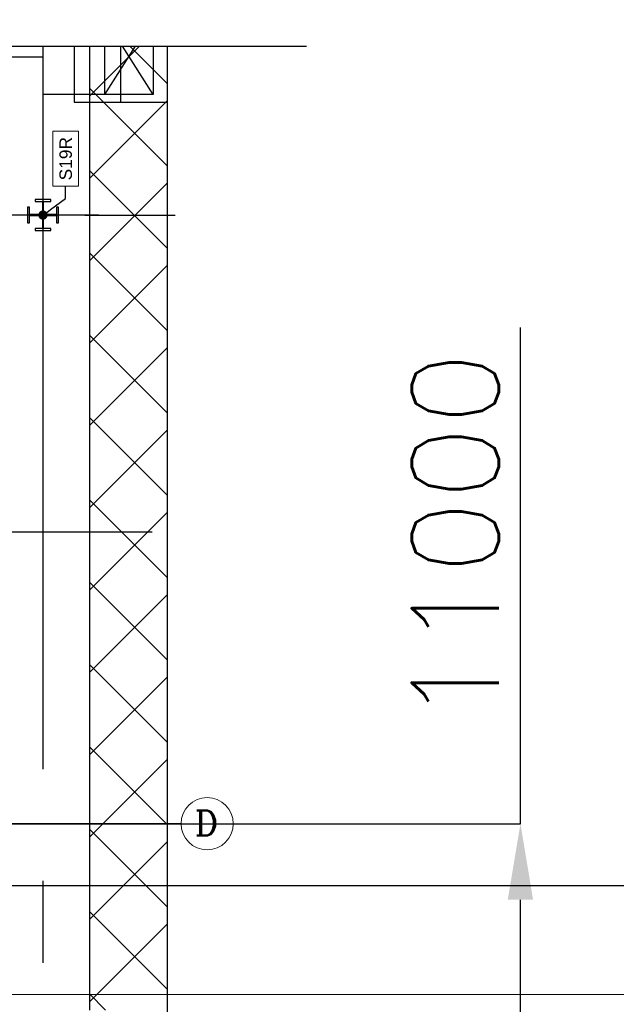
# Model space of a CAD drawing. Header units: inches. Extents: x 0 to 1564127, y -23460 to 23144100.
# Tile 87 of 215: x 280791 to 283194, y 191770 to 195734. Entities that reach past the tile are written whole.
import ezdxf
from ezdxf import colors
from ezdxf.entities.mleader import LeaderData, LeaderLine
from ezdxf.enums import TextEntityAlignment as Align
from ezdxf.math import Vec2, Vec3

# ---------------------------------------------------------------- set-up
doc = ezdxf.new("R2010")
doc.units = ezdxf.units.IN
doc.header["$LTSCALE"] = 1800
doc.header["$MEASUREMENT"] = 0
doc.linetypes.add('CENTER', pattern=[2, 1.25, -0.25, 0.25, -0.25])
doc.layers.get('0').update_dxf_attribs({"color": 253, "lineweight": 9})
for name, color, linetype in [('1_01_FURNACE', 7, 'CENTER'), ('1_01_STEEL_TIER1', 7, 'Continuous'), ('1_COLD_PA_TO_APH', 7, 'Continuous'), ('4_01_HOT_PA_TO_MILLS', 7, 'Continuous'), ('CEN', 2, 'CENTER'), ('CENTER', 10, 'CENTER'), ('Column-Tags', 252, 'Continuous'), ('DIM', 4, 'Continuous'), ('DIMTEXT', 132, 'Continuous'), ('DIMTEXT-CL', 132, 'CENTER'), ('GRID', 251, 'CENTER'), ('Road', 3, 'Continuous'), ('STEEL-COLUMNS-CL', 252, 'CENTER'), ('TEXT', 3, 'Continuous')]:
    doc.layers.add(name, color=color, linetype=linetype)
doc.layers.add('CL', color=8, linetype='CENTER', lineweight=15)
doc.layers.add('TRENCH-TRESTLE', color=6, linetype='Continuous', lineweight=30)
doc.styles.add('ROMANC', font='ROMANC.SHX')
doc.styles.add('ROMANS', font='romans.shx')
doc.styles.get("Standard").update_dxf_attribs({"font": 'arial.ttf'})
doc.dimstyles.new('User2400', dxfattribs={"dimscale": 175, "dimtxt": 2, "dimasz": 1.75, "dimexe": 0, "dimexo": 0, "dimgap": 0.5, "dimtad": 1, "dimdec": 0, "dimlfac": 8, "dimzin": 0, "dimdsep": 46, "dimtxsty": 'ROMANS', "dimcen": 0, "dimclrd": 1, "dimclre": 1, "dimclrt": 3, "dimadec": 0, "dimazin": 0, "dimtfac": 0.09, "dimtdec": 0, "dimtix": 1, "dimtofl": 0, "dimtmove": 0, "dimatfit": 3, "dimfxl": 1, "dimtolj": 1, "dimtzin": 0, "dimarcsym": 0})

# ---------------------------------------------------------------- blocks, each defined once
blk = doc.blocks.new('COLTAG')
at = {"transparency": 16777216}
blk.add_lwpolyline([(555, 1242), (2322, 1242), (2322, 424), (555, 424)], close=True, dxfattribs=at)
blk.add_attdef('COL', text='', height=400, dxfattribs=at).set_placement((1439, 833), align=Align.MIDDLE_CENTER)
blk = doc.blocks.new('_Dot')
at = {"color": 0, "linetype": 'ByBlock', "lineweight": -2}
blk.add_line((-0.5, 0), (-1, 0), dxfattribs=at)
at = {"color": 0, "linetype": 'ByBlock', "const_width": 0.5}
blk.add_lwpolyline([(-0.25, 0, 1), (0.25, 0, 1)], format="xyb", close=True, dxfattribs=at)
blk = doc.blocks.new('*D554')
at = {"layer": 'Defpoints', "color": 0, "transparency": 16777216}
for p in [(281293.7, 192497.5), (282807.8, 192497.5), (281293.7, 191122.5)]:
    blk.add_point(p, dxfattribs=at)
at = {"layer": 'DIM', "color": 1, "lineweight": -2, "transparency": 16777216}
for p, q in [((282807.8, 192497.5), (282807.8, 194495.4)), ((281293.7, 192497.5), (282807.8, 192497.5)), ((282807.8, 191428.7), (282807.8, 192191.2)), ((281293.7, 191122.5), (282807.8, 191122.5))]:
    blk.add_line(p, q, dxfattribs=at)
at = {"layer": 'DIM', "color": 1, "transparency": 16777216}
for points in [[(282756.7, 192191.2), (282858.8, 192191.2), (282807.8, 192497.5)], [(282756.7, 191428.7), (282858.8, 191428.7), (282807.8, 191122.5)]]:
    blk.add_solid(points, dxfattribs=at)
at = {"layer": 'DIM', "color": 3, "transparency": 16777216, "insert": (282545.3, 193649.6), "char_height": 350, "attachment_point": 5, "rotation": 90, "style": 'ROMANS'}
blk.add_mtext('\\A1;11000', dxfattribs=at)

msp = doc.modelspace()

# ---------------------------------------------------------------- linework, layer by layer
at = {"color": 8, "linetype": 'ByBlock'}
for p, q in [((281273.53, 195627.09), (281072.41, 195425.97)), ((281384.91, 195477.04), (281234.86, 195627.09)), ((281384.91, 195145.58), (281072.41, 195458.08)), ((281384.91, 195407.02), (281072.41, 195094.52)), ((281384.91, 194814.12), (281072.41, 195126.62)), ((281384.91, 195075.56), (281072.41, 194763.06)), ((281384.91, 194482.67), (281072.41, 194795.17)), ((281384.91, 194744.1), (281072.41, 194431.6)), ((281384.91, 194151.21), (281072.41, 194463.71)), ((281384.91, 194412.65), (281072.41, 194100.15)), ((281384.91, 193819.75), (281072.41, 194132.25)), ((281384.91, 194081.19), (281072.41, 193768.69)), ((281384.91, 193488.3), (281072.41, 193800.8)), ((281384.91, 193749.73), (281072.41, 193437.23)), ((281384.91, 193156.84), (281072.41, 193469.34)), ((281384.91, 193418.28), (281072.41, 193105.78)), ((281384.91, 192825.39), (281072.41, 193137.89)), ((281384.91, 193086.82), (281072.41, 192774.32)), ((281384.91, 192493.93), (281072.41, 192806.43)), ((281384.91, 192755.37), (281072.41, 192442.87)), ((281384.91, 192162.47), (281072.41, 192474.97)), ((281384.91, 192423.91), (281072.41, 192111.41)), ((281384.91, 191831.02), (281072.41, 192143.52)), ((281384.91, 192092.45), (281072.41, 191779.95)), ((281136.98, 191747.49), (281072.41, 191812.06))]:
    msp.add_line(p, q, dxfattribs=at)
at = {"color": 8}
msp.add_circle((281546.2, 192497.48), 105.04, dxfattribs=at)
msp.add_circle((281546.2, 192497.48), 105.04, dxfattribs=at)
at = {"layer": '1_01_FURNACE', "color": 8}
msp.add_line((281197.41, 195627.09), (281197.41, 195401.75), dxfattribs=at)
at = {"layer": '1_01_STEEL_TIER1', "color": 8}
msp.add_lwpolyline([(280947.41, 194916.23), (280947.41, 194978.73), (280939.53, 194978.73), (280939.53, 194949.48), (280886.91, 194949.48), (280886.91, 195002.1), (280916.16, 195002.1), (280916.16, 195009.98), (280853.66, 195009.98), (280853.66, 195002.1), (280882.91, 195002.1), (280882.91, 194949.48), (280830.28, 194949.48), (280830.28, 194978.73), (280822.41, 194978.73), (280822.41, 194916.23), (280830.28, 194916.23), (280830.28, 194945.48), (280882.91, 194945.48), (280882.91, 194892.85), (280853.66, 194892.85), (280853.66, 194884.98), (280916.16, 194884.98), (280916.16, 194892.85), (280886.91, 194892.85), (280886.91, 194945.48), (280939.53, 194945.48), (280939.53, 194916.23), (280947.41, 194916.23)], dxfattribs=at)
at = {"layer": '1_COLD_PA_TO_APH', "color": 8}
for p, q in [((281009.91, 195627.09), (281009.91, 195401.75)), ((281384.91, 195627.09), (281384.91, 195401.75)), ((281159.03, 195433), (280884.91, 195433))]:
    msp.add_line(p, q, dxfattribs=at)
at = {"layer": '1_COLD_PA_TO_APH', "color": 8, "elevation": 4128.13}
msp.add_lwpolyline([(281329.03, 195627.09), (281329.03, 195433), (281134.03, 195433), (281134.03, 195627.09)], dxfattribs=at)
at = {"layer": '4_01_HOT_PA_TO_MILLS', "color": 8}
for p, q in [((281134.03, 195433, 4128.13), (281258.22, 195627.09, 4128.13)), ((281329.03, 195433, 4128.13), (281204.84, 195627.09, 4128.13))]:
    msp.add_line(p, q, dxfattribs=at)
at = {"layer": 'CEN', "color": 8, "linetype": 'CENTER', "ltscale": 10}
msp.add_line((281322.49, 192497.48), (249313.16, 192497.48), dxfattribs=at)
at = {"layer": 'CENTER', "color": 8}
msp.add_line((279172.41, 195584.98), (280884.91, 195584.98), dxfattribs=at)
at = {"layer": 'CL', "color": 8, "ltscale": 100}
msp.add_line((288435.07, 191809.98), (241966.16, 191809.98), dxfattribs=at)
at = {"layer": 'DIM'}
msp.add_lwpolyline([(254343.89, 195627.09), (265845.07, 195627.09), (265845.07, 198387.37), (270445.55, 192866.8), (270445.55, 195627.09), (281946.73, 195627.09)], dxfattribs=at)
at = {"layer": 'DIMTEXT', "color": 8}
msp.add_line((281009.91, 195401.75), (281384.91, 195401.75), dxfattribs=at)
at = {"layer": 'DIMTEXT-CL', "color": 8}
for p, q in [((280884.91, 194966.85), (280884.91, 191937.44)), ((281053.66, 194947.52), (281417.37, 194947.52)), ((281053.66, 194947.52), (281417.37, 194947.52)), ((279074.91, 193672.48), (281418.3, 193672.48)), ((279289.6, 192497.48), (281329.87, 192497.48))]:
    msp.add_line(p, q, dxfattribs=at)
at = {"layer": 'GRID', "color": 8}
msp.add_line((281441.16, 192497.48), (264553.66, 192497.48), dxfattribs=at)
at = {"layer": 'Road', "color": 8}
msp.add_line((286966.16, 192247.48), (243435.27, 192247.48), dxfattribs=at)
at = {"layer": 'STEEL-COLUMNS-CL', "color": 8}
for p, q in [((280884.91, 195627.09, 163.58), (280884.91, 194972.48)), ((281109.77, 194947.47), (279057.64, 194947.47))]:
    msp.add_line(p, q, dxfattribs=at)
at = {"layer": 'TRENCH-TRESTLE', "color": 8, "ltscale": 100}
for p, q in [((281072.41, 195627.09), (281072.41, 191747.36)), ((281384.91, 195627.09), (281384.91, 191309.86))]:
    msp.add_line(p, q, dxfattribs=at)

# ---------------------------------------------------------------- texts
at = {"layer": 'TEXT', "color": 8, "style": 'ROMANC'}
msp.add_text('D', height=100, dxfattribs=at).set_placement((281496.49, 192450.47))

# ---------------------------------------------------------------- dimensions: what is measured, and where the dimension line sits
at = {"layer": 'DIM'}
dim = msp.add_linear_dim(base=(282807.75, 192497.48), p1=(281293.71, 191122.48), p2=(281293.71, 192497.48), angle=90, dimstyle='User2400', dxfattribs=at)
dim.commit()
dim.dimension.update_dxf_attribs({"geometry": '*D554', "text_midpoint": (282807.75, 193649.56), "dimtype": 160})

# ---------------------------------------------------------------- leaders
at = {"layer": 'Column-Tags', "color": 8}
ml = msp.add_multileader_block('Standard', dxfattribs=at)
ml.set_content('COLTAG', color=8, scale=0.125)
ml.set_attribute('COL', 'S19R', width=0)
ml.set_leader_properties()
ml.set_arrow_properties(name='DOT')
ml.build(insert=Vec2(0, 0))
ml.multileader.update_dxf_attribs({"text_right_attachment_type": 6, "dogleg_length": 400, "arrow_head_size": 37.5})
ctx = ml.context
ctx.base_point, ctx.char_height, ctx.arrow_head_size, ctx.landing_gap_size, ctx.plane_origin, ctx.plane_x_axis, ctx.plane_y_axis = Vec3(280976.28, 195063.97), 0.0225, 37.5, 0.0112, Vec3(280886.92, 194949.52), Vec3(0, 1), Vec3(-1, 0)
ctx.right_attachment = 6
notes = []
notes.append((ctx, [(0, (1, 1, 0), (280976.28, 195013.97), (0, 1), 50, [(0, [(280884.92, 194947.52)], 0, [])])]))
ctx.block.insert, ctx.block.rotation = Vec3(281080.39, 194994.58), 1.5707963
for ctx, leaders in notes:
    for number, flags, end, landing, length, lines in leaders:
        leader = LeaderData()
        leader.index, (leader.has_last_leader_line, leader.has_dogleg_vector, leader.attachment_direction) = number, flags
        leader.last_leader_point, leader.dogleg_vector, leader.dogleg_length = Vec3(end), Vec3(landing), length
        for number, points, colour, breaks in lines:
            line = LeaderLine()
            line.index, line.vertices, line.color, line.breaks = number, Vec3.list(points), colors.encode_raw_color(colour), breaks
            leader.lines.append(line)
        ctx.leaders.append(leader)

doc.saveas('drawing.dxf')
